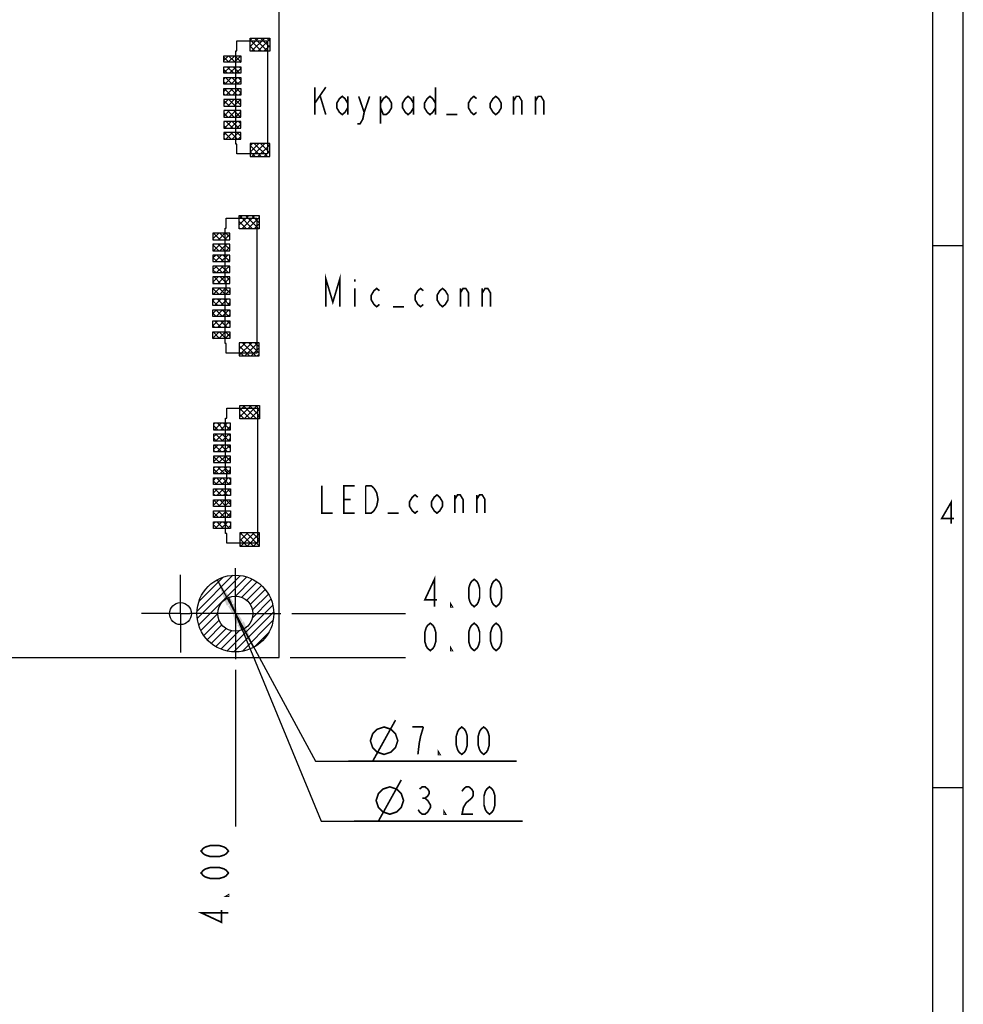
# Model space of a CAD drawing. Header units: millimetres. Extents: x 0 to 420, y 0 to 297.
# Tile 12 of 13: x 334 to 420, y 129 to 218. Entities that reach past the tile are written whole.
import ezdxf

# ---------------------------------------------------------------- set-up
doc = ezdxf.new("R2010")
doc.units = ezdxf.units.MM
doc.header["$LTSCALE"] = 23.1
doc.linetypes.add('CENTER', pattern=[0.6, 0.375, -0.075, 0.075, -0.075])
doc.layers.get('0').update_dxf_attribs({"linetype": 'CONTINUOUS'})
doc.layers.add('02___PRT_ALL_AXES', color=7, linetype='CONTINUOUS')
doc.layers.add('03___PRT_ALL_CURVES', color=7, linetype='CONTINUOUS')
doc.styles.get("Standard").update_dxf_attribs({"font": 'txt', "width": 0.8})
doc.dimstyles.new('DIMSTYLE_1', dxfattribs={"dimtxt": 2.5, "dimasz": 2.5, "dimexe": 1, "dimexo": 1, "dimtad": 0, "dimtih": 1, "dimtoh": 1, "dimzin": 0, "dimdsep": 46, "dimtxsty": 'STANDARD', "dimblk": '_FILLED', "dimblk1": '_FILLED', "dimblk2": '_FILLED', "dimcen": 0.09, "dimadec": 0, "dimazin": 0, "dimtp": 0.01, "dimtm": 0.01, "dimtfac": 1, "dimtofl": 0, "dimtmove": 0, "dimatfit": 3, "dimldrblk": '_FILLED', "dimfxl": 1, "dimtolj": 1, "dimtzin": 0, "dimarcsym": 0})
doc.dimstyles.new('DIMSTYLE_3', dxfattribs={"dimtxt": 2.5, "dimasz": 2.5, "dimexe": 1, "dimexo": 1, "dimtad": 1, "dimzin": 0, "dimdsep": 46, "dimtxsty": 'STANDARD', "dimblk": '_FILLED', "dimblk1": '_FILLED', "dimblk2": '_FILLED', "dimcen": 0.09, "dimadec": 0, "dimazin": 0, "dimtp": 0.01, "dimtm": 0.01, "dimtfac": 1, "dimtmove": 0, "dimatfit": 2, "dimldrblk": '_FILLED', "dimfxl": 1, "dimtolj": 1, "dimtzin": 0, "dimarcsym": 0})

# ---------------------------------------------------------------- blocks, each defined once
blk = doc.blocks.new('*D4')
at = {"color": 2, "linetype": 'CONTINUOUS'}
blk.add_line((77.635, 191.353), (77.635, 195.497), dxfattribs=at)
blk = doc.blocks.new('_FILLED')
at = {"color": 0, "linetype": 'BYBLOCK'}
blk.add_solid([(0, 0), (-1, 0.14), (-1, -0.14)], dxfattribs=at)
blk = doc.blocks.new('*D5')
at = {"color": 2, "linetype": 'CONTINUOUS'}
blk.add_line((111.135, 159.353), (111.135, 144.96), dxfattribs=at)
blk = doc.blocks.new('*D6')
at = {"color": 2, "linetype": 'CONTINUOUS'}
blk.add_line((104.135, 159.353), (104.135, 144.96), dxfattribs=at)
blk = doc.blocks.new('*D7')
at = {"color": 2, "linetype": 'CONTINUOUS'}
blk.add_line((353.635, 159.213), (353.635, 144.96), dxfattribs=at)
blk = doc.blocks.new('*D8')
at = {"color": 2, "linetype": 'CONTINUOUS'}
blk.add_line((221.185, 180.573), (221.185, 147.001), dxfattribs=at)
blk = doc.blocks.new('*D9')
at = {"color": 2, "linetype": 'CONTINUOUS'}
blk.add_line((81.635, 159.213), (81.635, 157.03), dxfattribs=at)
blk = doc.blocks.new('*D10')
at = {"color": 2, "linetype": 'CONTINUOUS'}
blk.add_line((358.775, 164.353), (369.158, 164.353), dxfattribs=at)
blk = doc.blocks.new('*D11')
at = {"color": 2, "linetype": 'CONTINUOUS'}
blk.add_line((358.635, 160.353), (369.158, 160.353), dxfattribs=at)
blk = doc.blocks.new('*D12')
at = {"color": 2, "linetype": 'CONTINUOUS'}
blk.add_line((358.635, 235.353), (369.158, 235.353), dxfattribs=at)
blk = doc.blocks.new('*D13')
at = {"color": 2, "linetype": 'CONTINUOUS'}
blk.add_line((357.775, 231.353), (369.158, 231.353), dxfattribs=at)
blk = doc.blocks.new('*D17')
at = {"color": 2, "linetype": 'CONTINUOUS'}
for p, q in [((351.965, 167.429), (353.635, 164.353)), ((355.305, 161.278), (353.635, 164.353)), ((353.635, 164.353), (360.944, 150.892)), ((360.944, 150.892), (379.278, 150.892)), ((379.278, 150.892), (363.944, 150.892))]:
    blk.add_line(p, q, dxfattribs=at)
at = {"color": 2, "linetype": 'CONTINUOUS', "xscale": 2.5, "yscale": 2.5, "zscale": 2.5}
for p, rotation in [((351.965, 167.429), 118.5003022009), ((355.305, 161.278), 298.5003022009)]:
    blk.add_blockref('_FILLED', p, dxfattribs=dict(at, rotation=rotation))
blk = doc.blocks.new('*D18')
at = {"color": 2, "linetype": 'CONTINUOUS'}
for p, q in [((353.023, 165.832), (353.635, 164.353)), ((354.248, 162.875), (353.635, 164.353)), ((353.635, 164.353), (361.469, 145.439)), ((361.469, 145.439), (379.803, 145.439)), ((379.803, 145.439), (364.469, 145.439))]:
    blk.add_line(p, q, dxfattribs=at)
at = {"color": 2, "linetype": 'CONTINUOUS', "xscale": 2.5, "yscale": 2.5, "zscale": 2.5}
for p, rotation in [((353.023, 165.832), 112.4984162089), ((354.248, 162.875), 292.4984162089)]:
    blk.add_blockref('_FILLED', p, dxfattribs=dict(at, rotation=rotation))
blk = doc.blocks.new('*D19')
at = {"color": 2, "linetype": 'CONTINUOUS'}
blk.add_line((268.385, 159.353), (268.385, 145.644), dxfattribs=at)
blk = doc.blocks.new('*D20')
at = {"color": 2, "linetype": 'CONTINUOUS'}
blk.add_line((280.885, 159.353), (280.885, 145.365), dxfattribs=at)
blk = doc.blocks.new('*D21')
at = {"color": 2, "linetype": 'CONTINUOUS'}
blk.add_line((324.635, 159.353), (324.635, 144.699), dxfattribs=at)
blk = doc.blocks.new('*D22')
at = {"color": 2, "linetype": 'CONTINUOUS'}
blk.add_line((331.635, 159.353), (331.635, 144.699), dxfattribs=at)

msp = doc.modelspace()

# ---------------------------------------------------------------- linework, layer by layer
at = {"color": 7, "linetype": 'CONTINUOUS', "true_color": 0xf5f5f5}
for p, q in [((419.978, 0.358), (419.978, 296.671)), ((420, 0), (420, 297)), ((417.234, 3.102), (417.234, 293.928)), ((417.234, 197.9), (419.978, 197.9)), ((417.234, 148.515), (419.978, 148.515))]:
    msp.add_line(p, q, dxfattribs=at)
at = {"color": 7, "linetype": 'CONTINUOUS'}
msp.add_line((357.635, 160.353), (357.635, 235.353), dxfattribs=at)
at = {"color": 4, "linetype": 'CONTINUOUS'}
for p, q in [((354.975, 216.803), (356.775, 216.803)), ((354.975, 215.603), (354.975, 216.803)), ((356.775, 216.803), (356.775, 215.603)), ((356.775, 215.603), (354.975, 215.603)), ((352.575, 215.203), (354.125, 215.203)), ((352.575, 214.603), (352.575, 215.203)), ((354.125, 214.603), (352.575, 214.603)), ((354.125, 215.203), (354.125, 214.603)), ((352.575, 214.203), (354.125, 214.203)), ((352.575, 213.603), (352.575, 214.203)), ((354.125, 213.603), (352.575, 213.603)), ((354.125, 214.203), (354.125, 213.603)), ((352.575, 213.203), (354.125, 213.203)), ((352.575, 212.603), (352.575, 213.203)), ((354.125, 213.203), (354.125, 212.603)), ((354.125, 212.603), (352.575, 212.603)), ((352.575, 212.203), (354.125, 212.203)), ((352.575, 211.603), (352.575, 212.203)), ((354.125, 212.203), (354.125, 211.603)), ((354.125, 211.603), (352.575, 211.603)), ((354.125, 211.203), (352.575, 211.203)), ((352.575, 211.203), (352.575, 210.603)), ((354.125, 210.603), (354.125, 211.203)), ((352.575, 210.603), (354.125, 210.603)), ((354.125, 210.203), (352.575, 210.203)), ((352.575, 210.203), (352.575, 209.603)), ((354.125, 209.603), (354.125, 210.203)), ((352.575, 209.603), (354.125, 209.603)), ((354.125, 209.203), (352.575, 209.203)), ((352.575, 209.203), (352.575, 208.603)), ((354.125, 208.603), (354.125, 209.203)), ((352.575, 208.603), (354.125, 208.603)), ((354.125, 208.203), (352.575, 208.203)), ((352.575, 208.203), (352.575, 207.603)), ((352.575, 207.603), (354.125, 207.603)), ((354.125, 207.603), (354.125, 208.203)), ((356.775, 207.203), (354.975, 207.203)), ((354.975, 207.203), (354.975, 206.003)), ((356.775, 206.003), (356.775, 207.203)), ((354.975, 206.003), (356.775, 206.003)), ((353.995, 200.633), (355.795, 200.633)), ((353.995, 199.433), (353.995, 200.633)), ((355.795, 200.633), (355.795, 199.433)), ((355.795, 199.433), (353.995, 199.433)), ((353.145, 199.033), (351.595, 199.033)), ((351.595, 199.033), (351.595, 198.433)), ((351.595, 198.433), (353.145, 198.433)), ((353.145, 198.433), (353.145, 199.033)), ((353.145, 198.033), (351.595, 198.033)), ((351.595, 198.033), (351.595, 197.433)), ((353.145, 197.433), (353.145, 198.033)), ((351.595, 197.433), (353.145, 197.433)), ((353.145, 197.033), (351.595, 197.033)), ((351.595, 197.033), (351.595, 196.433)), ((353.145, 196.433), (353.145, 197.033)), ((351.595, 196.433), (353.145, 196.433)), ((353.145, 196.033), (351.595, 196.033)), ((351.595, 196.033), (351.595, 195.433)), ((353.145, 195.433), (353.145, 196.033)), ((351.595, 195.433), (353.145, 195.433)), ((353.145, 195.033), (351.595, 195.033)), ((351.595, 195.033), (351.595, 194.433)), ((353.145, 194.433), (353.145, 195.033)), ((351.595, 194.433), (353.145, 194.433)), ((351.595, 194.033), (353.145, 194.033)), ((351.595, 193.433), (351.595, 194.033)), ((353.145, 194.033), (353.145, 193.433)), ((353.145, 193.433), (351.595, 193.433)), ((351.595, 193.033), (353.145, 193.033)), ((351.595, 192.433), (351.595, 193.033)), ((353.145, 193.033), (353.145, 192.433)), ((353.145, 192.433), (351.595, 192.433)), ((351.595, 192.033), (353.145, 192.033)), ((351.595, 191.433), (351.595, 192.033)), ((353.145, 191.433), (351.595, 191.433)), ((353.145, 192.033), (353.145, 191.433)), ((351.595, 191.033), (353.145, 191.033)), ((351.595, 190.433), (351.595, 191.033)), ((353.145, 190.433), (351.595, 190.433)), ((353.145, 191.033), (353.145, 190.433)), ((351.595, 190.033), (353.145, 190.033)), ((351.595, 189.433), (351.595, 190.033)), ((353.145, 189.433), (351.595, 189.433)), ((353.145, 190.033), (353.145, 189.433)), ((355.795, 189.033), (353.995, 189.033)), ((353.995, 189.033), (353.995, 187.833)), ((355.795, 187.833), (355.795, 189.033)), ((353.995, 187.833), (355.795, 187.833)), ((354.045, 183.313), (355.845, 183.313)), ((354.045, 182.113), (354.045, 183.313)), ((355.845, 183.313), (355.845, 182.113)), ((353.195, 181.713), (351.645, 181.713)), ((351.645, 181.713), (351.645, 181.113)), ((353.195, 181.113), (353.195, 181.713)), ((355.845, 182.113), (354.045, 182.113)), ((351.645, 181.113), (353.195, 181.113)), ((353.195, 180.713), (351.645, 180.713)), ((351.645, 180.713), (351.645, 180.113)), ((353.195, 180.113), (353.195, 180.713)), ((351.645, 180.113), (353.195, 180.113)), ((353.195, 179.713), (351.645, 179.713)), ((351.645, 179.713), (351.645, 179.113)), ((353.195, 179.113), (353.195, 179.713)), ((351.645, 179.113), (353.195, 179.113)), ((353.195, 178.713), (351.645, 178.713)), ((351.645, 178.713), (351.645, 178.113)), ((353.195, 178.113), (353.195, 178.713)), ((351.645, 178.113), (353.195, 178.113)), ((353.195, 177.713), (351.645, 177.713)), ((351.645, 177.713), (351.645, 177.113)), ((353.195, 177.113), (353.195, 177.713)), ((351.645, 177.113), (353.195, 177.113)), ((351.645, 176.713), (353.195, 176.713)), ((351.645, 176.113), (351.645, 176.713)), ((353.195, 176.113), (351.645, 176.113)), ((353.195, 176.713), (353.195, 176.113)), ((351.645, 175.713), (353.195, 175.713)), ((351.645, 175.113), (351.645, 175.713)), ((353.195, 175.113), (351.645, 175.113)), ((353.195, 175.713), (353.195, 175.113)), ((351.645, 174.713), (353.195, 174.713)), ((351.645, 174.113), (351.645, 174.713)), ((353.195, 174.113), (351.645, 174.113)), ((353.195, 174.713), (353.195, 174.113)), ((351.645, 173.713), (353.195, 173.713)), ((351.645, 173.113), (351.645, 173.713)), ((353.195, 173.713), (353.195, 173.113)), ((353.195, 173.113), (351.645, 173.113)), ((351.645, 172.713), (353.195, 172.713)), ((351.645, 172.113), (351.645, 172.713)), ((353.195, 172.713), (353.195, 172.113)), ((353.195, 172.113), (351.645, 172.113)), ((355.845, 171.713), (354.045, 171.713)), ((354.045, 171.713), (354.045, 170.513)), ((355.845, 170.513), (355.845, 171.713)), ((354.045, 170.513), (355.845, 170.513))]:
    msp.add_line(p, q, dxfattribs=at)
at = {"color": 2, "linetype": 'CONTINUOUS'}
for p, q in [((354.975, 216.595), (355.183, 216.803)), ((354.975, 216.03), (355.749, 216.803)), ((354.975, 216.638), (356.01, 215.603)), ((355.115, 215.603), (356.315, 216.803)), ((355.376, 216.803), (356.576, 215.603)), ((355.681, 215.603), (356.775, 216.698)), ((355.942, 216.803), (356.775, 215.97)), ((356.507, 216.803), (356.775, 216.535)), ((354.975, 216.073), (355.445, 215.603)), ((356.246, 215.603), (356.775, 216.133)), ((352.575, 214.761), (353.018, 215.203)), ((352.575, 215.079), (353.05, 214.603)), ((352.983, 214.603), (353.583, 215.203)), ((353.016, 215.203), (353.616, 214.603)), ((353.549, 214.603), (354.125, 215.18)), ((353.582, 215.203), (354.125, 214.66)), ((354.115, 214.603), (354.125, 214.614)), ((352.575, 214.195), (352.583, 214.203)), ((352.575, 213.63), (353.149, 214.203)), ((352.575, 213.947), (352.919, 213.603)), ((352.885, 214.203), (353.485, 213.603)), ((353.115, 213.603), (353.715, 214.203)), ((353.45, 214.203), (354.05, 213.603)), ((353.681, 213.603), (354.125, 214.048)), ((354.016, 214.203), (354.125, 214.094)), ((352.575, 213.064), (352.715, 213.203)), ((352.575, 212.816), (352.788, 212.603)), ((352.681, 212.603), (353.281, 213.203)), ((352.753, 213.203), (353.353, 212.603)), ((353.246, 212.603), (353.846, 213.203)), ((353.319, 213.203), (353.919, 212.603)), ((353.812, 212.603), (354.125, 212.917)), ((353.885, 213.203), (354.125, 212.963)), ((352.575, 211.933), (352.846, 212.203)), ((352.622, 212.203), (353.222, 211.603)), ((352.812, 211.603), (353.412, 212.203)), ((353.188, 212.203), (353.788, 211.603)), ((353.378, 211.603), (353.978, 212.203)), ((353.753, 212.203), (354.125, 211.831)), ((352.575, 211.684), (352.656, 211.603)), ((352.575, 210.801), (352.978, 211.203)), ((352.575, 211.119), (353.091, 210.603)), ((352.943, 210.603), (353.543, 211.203)), ((353.056, 211.203), (353.656, 210.603)), ((353.509, 210.603), (354.109, 211.203)), ((353.622, 211.203), (354.125, 210.7)), ((353.943, 211.603), (354.125, 211.786)), ((352.575, 209.67), (353.109, 210.203)), ((352.925, 210.203), (353.525, 209.603)), ((353.075, 209.603), (353.675, 210.203)), ((353.491, 210.203), (354.091, 209.603)), ((353.64, 209.603), (354.125, 210.089)), ((354.056, 210.203), (354.125, 210.134)), ((354.075, 210.603), (354.125, 210.654)), ((352.575, 209.987), (352.959, 209.603)), ((352.575, 209.104), (352.675, 209.203)), ((352.64, 208.603), (353.24, 209.203)), ((352.794, 209.203), (353.394, 208.603)), ((353.206, 208.603), (353.806, 209.203)), ((353.359, 209.203), (353.959, 208.603)), ((353.925, 209.203), (354.125, 209.003)), ((352.575, 208.856), (352.828, 208.603)), ((353.772, 208.603), (354.125, 208.957)), ((352.575, 207.973), (352.806, 208.203)), ((352.575, 207.725), (352.696, 207.603)), ((352.662, 208.203), (353.262, 207.603)), ((352.772, 207.603), (353.372, 208.203)), ((353.228, 208.203), (353.828, 207.603)), ((353.337, 207.603), (353.937, 208.203)), ((353.794, 208.203), (354.125, 207.872)), ((353.903, 207.603), (354.125, 207.826)), ((354.975, 206.979), (355.2, 207.203)), ((354.975, 206.413), (355.766, 207.203)), ((354.975, 207.022), (355.994, 206.003)), ((354.975, 206.456), (355.428, 206.003)), ((355.131, 206.003), (356.331, 207.203)), ((355.359, 207.203), (356.559, 206.003)), ((355.697, 206.003), (356.775, 207.082)), ((355.925, 207.203), (356.775, 206.353)), ((356.263, 206.003), (356.775, 206.516)), ((356.491, 207.203), (356.775, 206.919)), ((353.995, 200.342), (354.287, 200.633)), ((353.995, 199.776), (354.853, 200.633)), ((354.01, 200.633), (355.21, 199.433)), ((354.218, 199.433), (355.418, 200.633)), ((354.575, 200.633), (355.775, 199.433)), ((354.784, 199.433), (355.795, 200.445)), ((355.141, 200.633), (355.795, 199.979)), ((355.707, 200.633), (355.795, 200.545)), ((353.995, 200.082), (354.644, 199.433)), ((353.995, 199.516), (354.078, 199.433)), ((355.35, 199.433), (355.795, 199.879)), ((351.595, 198.508), (352.121, 199.033)), ((351.595, 198.522), (351.684, 198.433)), ((351.65, 199.033), (352.25, 198.433)), ((352.087, 198.433), (352.687, 199.033)), ((352.216, 199.033), (352.816, 198.433)), ((352.653, 198.433), (353.145, 198.926)), ((352.781, 199.033), (353.145, 198.669)), ((351.595, 197.942), (351.687, 198.033)), ((351.595, 197.957), (352.118, 197.433)), ((351.653, 197.433), (352.253, 198.033)), ((352.084, 198.033), (352.684, 197.433)), ((352.218, 197.433), (352.818, 198.033)), ((352.65, 198.033), (353.145, 197.538)), ((352.784, 197.433), (353.145, 197.795)), ((351.595, 196.811), (351.818, 197.033)), ((351.595, 196.825), (351.987, 196.433)), ((351.784, 196.433), (352.384, 197.033)), ((351.953, 197.033), (352.553, 196.433)), ((352.35, 196.433), (352.95, 197.033)), ((352.518, 197.033), (353.118, 196.433)), ((352.915, 196.433), (353.145, 196.663)), ((353.084, 197.033), (353.145, 196.972)), ((351.595, 195.679), (351.95, 196.033)), ((351.595, 195.694), (351.856, 195.433)), ((351.821, 196.033), (352.421, 195.433)), ((351.915, 195.433), (352.515, 196.033)), ((352.387, 196.033), (352.987, 195.433)), ((352.481, 195.433), (353.081, 196.033)), ((352.953, 196.033), (353.145, 195.841)), ((351.595, 194.548), (352.081, 195.033)), ((351.69, 195.033), (352.29, 194.433)), ((352.047, 194.433), (352.647, 195.033)), ((352.256, 195.033), (352.856, 194.433)), ((352.612, 194.433), (353.145, 194.966)), ((352.821, 195.033), (353.145, 194.71)), ((353.047, 195.433), (353.145, 195.532)), ((351.595, 194.562), (351.724, 194.433)), ((351.595, 193.982), (351.647, 194.033)), ((351.595, 193.997), (352.159, 193.433)), ((351.612, 193.433), (352.212, 194.033)), ((352.124, 194.033), (352.724, 193.433)), ((352.178, 193.433), (352.778, 194.033)), ((352.69, 194.033), (353.145, 193.578)), ((351.595, 192.851), (351.778, 193.033)), ((351.744, 192.433), (352.344, 193.033)), ((351.993, 193.033), (352.593, 192.433)), ((352.31, 192.433), (352.91, 193.033)), ((352.559, 193.033), (353.145, 192.447)), ((352.744, 193.433), (353.145, 193.835)), ((353.124, 193.033), (353.145, 193.012)), ((351.595, 192.865), (352.027, 192.433)), ((352.875, 192.433), (353.145, 192.704)), ((351.595, 191.719), (351.91, 192.033)), ((351.595, 191.734), (351.896, 191.433)), ((351.862, 192.033), (352.462, 191.433)), ((351.875, 191.433), (352.475, 192.033)), ((352.427, 192.033), (353.027, 191.433)), ((352.441, 191.433), (353.041, 192.033)), ((352.993, 192.033), (353.145, 191.881)), ((353.007, 191.433), (353.145, 191.572)), ((351.595, 190.588), (352.041, 191.033)), ((351.595, 190.603), (351.765, 190.433)), ((351.73, 191.033), (352.33, 190.433)), ((352.007, 190.433), (352.607, 191.033)), ((352.296, 191.033), (352.896, 190.433)), ((352.572, 190.433), (353.145, 191.007)), ((352.862, 191.033), (353.145, 190.75)), ((353.138, 190.433), (353.145, 190.441)), ((351.595, 190.022), (351.607, 190.033)), ((351.595, 189.457), (352.172, 190.033)), ((351.595, 189.471), (351.633, 189.433)), ((351.599, 190.033), (352.199, 189.433)), ((352.138, 189.433), (352.738, 190.033)), ((352.165, 190.033), (352.765, 189.433)), ((352.704, 189.433), (353.145, 189.875)), ((352.73, 190.033), (353.145, 189.618)), ((353.995, 189.028), (354.001, 189.033)), ((353.995, 188.462), (354.566, 189.033)), ((353.995, 187.897), (355.132, 189.033)), ((353.995, 188.768), (354.93, 187.833)), ((354.296, 189.033), (355.496, 187.833)), ((354.498, 187.833), (355.698, 189.033)), ((354.862, 189.033), (355.795, 188.1)), ((355.063, 187.833), (355.795, 188.565)), ((355.427, 189.033), (355.795, 188.665)), ((353.995, 188.203), (354.365, 187.833)), ((355.629, 187.833), (355.795, 188)), ((354.045, 182.856), (354.503, 183.313)), ((354.045, 182.29), (355.069, 183.313)), ((354.359, 183.313), (355.559, 182.113)), ((354.435, 182.113), (355.635, 183.313)), ((354.925, 183.313), (355.845, 182.393)), ((355.49, 183.313), (355.845, 182.959)), ((354.045, 183.062), (354.993, 182.113)), ((354.045, 182.496), (354.428, 182.113)), ((355, 182.113), (355.845, 182.959)), ((355.566, 182.113), (355.845, 182.393)), ((351.645, 181.587), (351.772, 181.713)), ((351.645, 181.502), (352.034, 181.113)), ((351.738, 181.113), (352.338, 181.713)), ((351.999, 181.713), (352.599, 181.113)), ((352.303, 181.113), (352.903, 181.713)), ((352.565, 181.713), (353.165, 181.113)), ((352.869, 181.113), (353.195, 181.44)), ((353.131, 181.713), (353.195, 181.649)), ((351.645, 180.456), (351.903, 180.713)), ((351.868, 180.713), (352.468, 180.113)), ((351.869, 180.113), (352.469, 180.713)), ((352.434, 180.713), (353.034, 180.113)), ((352.435, 180.113), (353.035, 180.713)), ((352.999, 180.713), (353.195, 180.517)), ((351.645, 180.37), (351.902, 180.113)), ((351.645, 179.324), (352.035, 179.713)), ((351.737, 179.713), (352.337, 179.113)), ((352, 179.113), (352.6, 179.713)), ((352.302, 179.713), (352.902, 179.113)), ((352.566, 179.113), (353.166, 179.713)), ((352.868, 179.713), (353.195, 179.386)), ((353, 180.113), (353.195, 180.309)), ((351.645, 179.239), (351.771, 179.113)), ((351.645, 178.193), (352.166, 178.713)), ((351.645, 178.673), (352.205, 178.113)), ((352.132, 178.113), (352.732, 178.713)), ((352.171, 178.713), (352.771, 178.113)), ((352.697, 178.113), (353.195, 178.612)), ((352.737, 178.713), (353.195, 178.255)), ((353.132, 179.113), (353.195, 179.177)), ((351.645, 177.627), (351.732, 177.713)), ((351.697, 177.113), (352.297, 177.713)), ((352.039, 177.713), (352.639, 177.113)), ((352.263, 177.113), (352.863, 177.713)), ((352.605, 177.713), (353.195, 177.123)), ((353.171, 177.713), (353.195, 177.689)), ((351.645, 177.542), (352.074, 177.113)), ((352.829, 177.113), (353.195, 177.48)), ((351.645, 176.496), (351.863, 176.713)), ((351.645, 176.411), (351.942, 176.113)), ((351.829, 176.113), (352.429, 176.713)), ((351.908, 176.713), (352.508, 176.113)), ((352.394, 176.113), (352.994, 176.713)), ((352.474, 176.713), (353.074, 176.113)), ((352.96, 176.113), (353.195, 176.349)), ((353.039, 176.713), (353.195, 176.558)), ((351.645, 175.364), (351.994, 175.713)), ((351.645, 175.279), (351.811, 175.113)), ((351.777, 175.713), (352.377, 175.113)), ((351.96, 175.113), (352.56, 175.713)), ((352.342, 175.713), (352.942, 175.113)), ((352.526, 175.113), (353.126, 175.713)), ((352.908, 175.713), (353.195, 175.426)), ((353.091, 175.113), (353.195, 175.217)), ((351.645, 174.713), (352.245, 174.113)), ((351.645, 174.233), (352.126, 174.713)), ((351.645, 174.148), (351.68, 174.113)), ((352.091, 174.113), (352.691, 174.713)), ((352.211, 174.713), (352.811, 174.113)), ((352.657, 174.113), (353.195, 174.652)), ((352.777, 174.713), (353.195, 174.295)), ((351.645, 173.667), (351.691, 173.713)), ((351.645, 173.582), (352.114, 173.113)), ((351.657, 173.113), (352.257, 173.713)), ((352.08, 173.713), (352.68, 173.113)), ((352.223, 173.113), (352.823, 173.713)), ((352.645, 173.713), (353.195, 173.163)), ((352.789, 173.113), (353.195, 173.52)), ((351.645, 172.536), (351.823, 172.713)), ((351.645, 172.451), (351.983, 172.113)), ((351.789, 172.113), (352.389, 172.713)), ((351.948, 172.713), (352.548, 172.113)), ((352.354, 172.113), (352.954, 172.713)), ((352.514, 172.713), (353.114, 172.113)), ((352.92, 172.113), (353.195, 172.389)), ((353.08, 172.713), (353.195, 172.598)), ((354.045, 171.542), (354.217, 171.713)), ((354.045, 170.976), (354.783, 171.713)), ((354.08, 171.713), (355.28, 170.513)), ((354.148, 170.513), (355.348, 171.713)), ((354.645, 171.713), (355.845, 170.513)), ((354.714, 170.513), (355.845, 171.645)), ((355.211, 171.713), (355.845, 171.079)), ((355.777, 171.713), (355.845, 171.645)), ((354.045, 171.182), (354.714, 170.513)), ((354.045, 170.616), (354.148, 170.513)), ((355.28, 170.513), (355.845, 171.079)), ((350.143, 164.582), (353.407, 167.846)), ((350.165, 163.898), (354.091, 167.824)), ((350.292, 163.317), (354.671, 167.697)), ((350.316, 165.462), (352.527, 167.673)), ((353.635, 165.953), (355.177, 167.496)), ((354.228, 165.84), (355.623, 167.234)), ((354.67, 165.574), (356.016, 166.92)), ((354.997, 165.194), (356.357, 166.554)), ((355.2, 164.689), (356.647, 166.137)), ((355.189, 163.972), (356.881, 165.664)), ((350.493, 162.811), (352.035, 164.353)), ((352.864, 160.94), (357.049, 165.125)), ((353.488, 160.857), (357.132, 164.501)), ((350.755, 162.366), (352.149, 163.76)), ((354.246, 160.907), (357.082, 163.743)), ((351.069, 161.973), (352.415, 163.319)), ((351.435, 161.632), (352.795, 162.992)), ((351.852, 161.342), (353.299, 162.789)), ((352.325, 161.108), (354.017, 162.8)), ((355.346, 161.3), (356.689, 162.643))]:
    msp.add_line(p, q, dxfattribs=at)
at = {"color": 2, "linetype": 'CONTINUOUS', "const_width": 0.15}
for points in [[(360.879, 210.875), (361.879, 212.333)], [(360.879, 212.333), (360.879, 209.833)], [(371.879, 212.333), (371.879, 209.833)], [(361.379, 211.5), (361.879, 209.833)], [(363.879, 210.458), (363.629, 210.042), (363.379, 209.833), (363.129, 210.042), (362.879, 210.458), (362.879, 210.875), (363.129, 211.292), (363.379, 211.5), (363.629, 211.292), (363.879, 210.875)], [(363.879, 211.5), (363.879, 209.833)], [(364.879, 211.5), (365.379, 210.042), (365.254, 209.417), (365.004, 209), (364.754, 209)], [(365.379, 210.042), (365.879, 211.5)], [(366.879, 210.875), (367.129, 211.292), (367.379, 211.5), (367.629, 211.292), (367.879, 210.875), (367.879, 210.458), (367.629, 210.042), (367.379, 209.833), (367.129, 209.833), (366.879, 210.458)], [(366.879, 211.5), (366.879, 209)], [(369.879, 210.458), (369.629, 210.042), (369.379, 209.833), (369.129, 210.042), (368.879, 210.458), (368.879, 210.875), (369.129, 211.292), (369.379, 211.5), (369.629, 211.292), (369.879, 210.875)], [(369.879, 211.5), (369.879, 209.833)], [(371.879, 210.458), (371.629, 210.042), (371.379, 209.833), (371.129, 210.042), (370.879, 210.458), (370.879, 210.875), (371.129, 211.292), (371.379, 211.5), (371.629, 211.292), (371.879, 210.875)], [(375.629, 210.042), (375.379, 209.833), (375.129, 210.042), (374.879, 210.458), (374.879, 210.875), (375.129, 211.292), (375.379, 211.5), (375.629, 211.292)], [(377.879, 210.458), (377.629, 210.042), (377.379, 209.833), (377.129, 210.042), (376.879, 210.458), (376.879, 210.875), (377.129, 211.292), (377.379, 211.5), (377.629, 211.292), (377.879, 210.875), (377.879, 210.458)], [(379.004, 209.833), (379.004, 211.5)], [(379.004, 211.083), (379.254, 211.5), (379.504, 211.5), (379.754, 211.083), (379.754, 209.833)], [(381.004, 209.833), (381.004, 211.5)], [(381.004, 211.083), (381.254, 211.5), (381.504, 211.5), (381.754, 211.083), (381.754, 209.833)], [(373.879, 209.833), (372.879, 209.833)], [(361.898, 192.324), (361.898, 194.824), (362.523, 192.74), (363.148, 194.824), (363.148, 192.324)], [(364.523, 194.824), (364.523, 194.615)], [(364.523, 193.99), (364.523, 192.324)], [(366.773, 192.532), (366.523, 192.324), (366.273, 192.532), (366.023, 192.949), (366.023, 193.365), (366.273, 193.782), (366.523, 193.99), (366.773, 193.782)], [(370.773, 192.532), (370.523, 192.324), (370.273, 192.532), (370.023, 192.949), (370.023, 193.365), (370.273, 193.782), (370.523, 193.99), (370.773, 193.782)], [(373.023, 192.949), (372.773, 192.532), (372.523, 192.324), (372.273, 192.532), (372.023, 192.949), (372.023, 193.365), (372.273, 193.782), (372.523, 193.99), (372.773, 193.782), (373.023, 193.365), (373.023, 192.949)], [(374.148, 192.324), (374.148, 193.99)], [(374.148, 193.574), (374.398, 193.99), (374.648, 193.99), (374.898, 193.574), (374.898, 192.324)], [(376.148, 192.324), (376.148, 193.99)], [(376.148, 193.574), (376.398, 193.99), (376.648, 193.99), (376.898, 193.574), (376.898, 192.324)], [(369.023, 192.324), (368.023, 192.324)], [(361.517, 176.007), (361.517, 173.507), (362.517, 173.507)], [(364.517, 173.507), (363.517, 173.507), (363.517, 176.007), (364.517, 176.007)], [(365.517, 176.007), (366.017, 176.007), (366.267, 175.798)], [(366.517, 174.132), (366.267, 173.715), (366.017, 173.507), (365.517, 173.507), (365.517, 176.007)], [(366.267, 175.798), (366.517, 175.382), (366.642, 174.757), (366.517, 174.132)], [(370.267, 173.715), (370.017, 173.507), (369.767, 173.715), (369.517, 174.132), (369.517, 174.548), (369.767, 174.965), (370.017, 175.173), (370.267, 174.965)], [(372.517, 174.132), (372.267, 173.715), (372.017, 173.507), (371.767, 173.715), (371.517, 174.132), (371.517, 174.548), (371.767, 174.965), (372.017, 175.173), (372.267, 174.965), (372.517, 174.548), (372.517, 174.132)], [(373.642, 173.507), (373.642, 175.173)], [(373.642, 174.757), (373.892, 175.173), (374.142, 175.173), (374.392, 174.757), (374.392, 173.507)], [(375.642, 173.507), (375.642, 175.173)], [(375.642, 174.757), (375.892, 175.173), (376.142, 175.173), (376.392, 174.757), (376.392, 173.507)], [(363.517, 174.757), (364.142, 174.757)], [(368.517, 173.507), (367.517, 173.507)], [(371.783, 164.979), (371.783, 167.478), (370.908, 165.604), (372.033, 165.604)], [(375.408, 164.979), (375.158, 165.187), (375.033, 165.395), (374.908, 165.812), (374.908, 166.645), (375.033, 167.062), (375.158, 167.27), (375.408, 167.478), (375.658, 167.27), (375.783, 167.062), (375.908, 166.645), (375.908, 165.812), (375.783, 165.395), (375.658, 165.187), (375.408, 164.979)], [(377.408, 164.979), (377.158, 165.187), (377.033, 165.395), (376.908, 165.812), (376.908, 166.645), (377.033, 167.062), (377.158, 167.27), (377.408, 167.478), (377.658, 167.27), (377.783, 167.062), (377.908, 166.645), (377.908, 165.812), (377.783, 165.395), (377.658, 165.187), (377.408, 164.979)], [(373.408, 164.979), (373.283, 164.979), (373.283, 165.187), (373.408, 164.979)], [(371.408, 160.979), (371.158, 161.187), (371.033, 161.395), (370.908, 161.812), (370.908, 162.645), (371.033, 163.062), (371.158, 163.27), (371.408, 163.478), (371.658, 163.27), (371.783, 163.062), (371.908, 162.645), (371.908, 161.812), (371.783, 161.395), (371.658, 161.187), (371.408, 160.979)], [(375.408, 160.979), (375.158, 161.187), (375.033, 161.395), (374.908, 161.812), (374.908, 162.645), (375.033, 163.062), (375.158, 163.27), (375.408, 163.478), (375.658, 163.27), (375.783, 163.062), (375.908, 162.645), (375.908, 161.812), (375.783, 161.395), (375.658, 161.187), (375.408, 160.979)], [(377.408, 160.979), (377.158, 161.187), (377.033, 161.395), (376.908, 161.812), (376.908, 162.645), (377.033, 163.062), (377.158, 163.27), (377.408, 163.478), (377.658, 163.27), (377.783, 163.062), (377.908, 162.645), (377.908, 161.812), (377.783, 161.395), (377.658, 161.187), (377.408, 160.979)], [(373.408, 160.979), (373.283, 160.979), (373.283, 161.187), (373.408, 160.979)], [(366.153, 150.892), (368.236, 154.642)], [(365.944, 152.767), (366.153, 153.392), (366.569, 153.809), (367.194, 154.017), (367.819, 153.809), (368.236, 153.392), (368.444, 152.767), (368.236, 152.142), (367.819, 151.725), (367.194, 151.517), (366.569, 151.725), (366.153, 152.142), (365.944, 152.767)], [(370.778, 154.017), (369.778, 154.017)], [(370.278, 151.517), (370.403, 152.559), (370.528, 153.184), (370.778, 154.017)], [(374.278, 151.517), (374.028, 151.725), (373.903, 151.934), (373.778, 152.35), (373.778, 153.184), (373.903, 153.6), (374.028, 153.809), (374.278, 154.017), (374.528, 153.809), (374.653, 153.6), (374.778, 153.184), (374.778, 152.35), (374.653, 151.934), (374.528, 151.725), (374.278, 151.517)], [(376.278, 151.517), (376.028, 151.725), (375.903, 151.934), (375.778, 152.35), (375.778, 153.184), (375.903, 153.6), (376.028, 153.809), (376.278, 154.017), (376.528, 153.809), (376.653, 153.6), (376.778, 153.184), (376.778, 152.35), (376.653, 151.934), (376.528, 151.725), (376.278, 151.517)], [(372.278, 151.517), (372.153, 151.517), (372.153, 151.725), (372.278, 151.517)], [(366.678, 145.439), (368.761, 149.189)], [(366.469, 147.314), (366.678, 147.939), (367.094, 148.356), (367.719, 148.564), (368.344, 148.356), (368.761, 147.939), (368.969, 147.314), (368.761, 146.689), (368.344, 146.273), (367.719, 146.064), (367.094, 146.273), (366.678, 146.689), (366.469, 147.314)], [(370.428, 148.356), (370.678, 148.564), (370.928, 148.564), (371.178, 148.356), (371.303, 148.148), (371.303, 147.939), (371.178, 147.731), (370.928, 147.523), (371.178, 147.314)], [(374.303, 148.148), (374.428, 148.356), (374.678, 148.564), (374.928, 148.564), (375.178, 148.356), (375.303, 148.148), (375.303, 147.731), (375.178, 147.523)], [(376.803, 146.064), (376.553, 146.273), (376.428, 146.481), (376.303, 146.898), (376.303, 147.731), (376.428, 148.148), (376.553, 148.356), (376.803, 148.564), (377.053, 148.356), (377.178, 148.148), (377.303, 147.731), (377.303, 146.898), (377.178, 146.481), (377.053, 146.273), (376.803, 146.064)], [(370.678, 147.523), (370.928, 147.523)], [(371.178, 147.314), (371.428, 146.898), (371.428, 146.689), (371.178, 146.273)], [(375.178, 147.523), (374.678, 147.106), (374.428, 146.689), (374.303, 146.064), (375.303, 146.064)], [(371.178, 146.273), (370.928, 146.064), (370.678, 146.064), (370.428, 146.273), (370.303, 146.481)], [(372.803, 146.064), (372.678, 146.064), (372.678, 146.273), (372.803, 146.064)], [(353.01, 142.71), (352.802, 142.46), (352.594, 142.335), (352.177, 142.21), (351.344, 142.21), (350.927, 142.335), (350.719, 142.46), (350.51, 142.71), (350.719, 142.96), (350.927, 143.085), (351.344, 143.21), (352.177, 143.21), (352.594, 143.085), (352.802, 142.96), (353.01, 142.71)], [(353.01, 140.71), (352.802, 140.46), (352.594, 140.335), (352.177, 140.21), (351.344, 140.21), (350.927, 140.335), (350.719, 140.46), (350.51, 140.71), (350.719, 140.96), (350.927, 141.085), (351.344, 141.21), (352.177, 141.21), (352.594, 141.085), (352.802, 140.96), (353.01, 140.71)], [(353.01, 138.71), (353.01, 138.585), (352.802, 138.585), (353.01, 138.71)], [(353.01, 137.085), (350.51, 137.085), (352.385, 136.21), (352.385, 137.335)]]:
    msp.add_lwpolyline(points, dxfattribs=at)
at = {"color": 7, "linetype": 'CONTINUOUS', "true_color": 0xf5f5f5, "const_width": 0.15}
msp.add_lwpolyline([(418.9, 172.54), (418.9, 174.515), (418.036, 173.034), (419.147, 173.034)], dxfattribs=at)
at = {"color": 4, "linetype": 'CONTINUOUS'}
for radius in [3.5, 1.6]:
    msp.add_circle((353.635, 164.353), radius, dxfattribs=at)
at = {"layer": '02___PRT_ALL_AXES', "color": 7, "linetype": 'CENTER'}
for p, q in [((348.635, 164.353), (348.635, 167.893)), ((353.635, 164.353), (353.635, 168.493)), ((348.635, 164.353), (345.095, 164.353)), ((348.635, 164.353), (349.495, 164.353)), ((348.635, 164.353), (348.635, 160.813)), ((353.635, 164.353), (349.495, 164.353)), ((353.635, 164.353), (357.775, 164.353)), ((353.635, 164.353), (353.635, 160.213))]:
    msp.add_line(p, q, dxfattribs=at)
at = {"layer": '02___PRT_ALL_AXES', "color": 7, "linetype": 'CONTINUOUS'}
msp.add_line((331.635, 160.353), (357.635, 160.353), dxfattribs=at)
for centre, radius in [((348.635, 164.353), 1), ((353.635, 164.353), 1.6)]:
    msp.add_circle(centre, radius, dxfattribs=at)
at = {"layer": '03___PRT_ALL_CURVES', "color": 4, "linetype": 'CONTINUOUS'}
for p, q in [((353.775, 216.553), (356.575, 216.553)), ((353.775, 215.653), (353.775, 216.553)), ((356.575, 216.553), (356.575, 206.253)), ((353.675, 215.653), (353.775, 215.653)), ((353.675, 207.153), (353.675, 215.653)), ((353.775, 207.153), (353.675, 207.153)), ((353.775, 206.253), (353.775, 207.153)), ((356.575, 206.253), (353.775, 206.253)), ((352.795, 200.383), (355.595, 200.383)), ((352.795, 199.483), (352.795, 200.383)), ((355.595, 200.383), (355.595, 188.083)), ((352.695, 199.483), (352.795, 199.483)), ((352.695, 194.633), (352.695, 199.483)), ((352.795, 194.633), (352.695, 194.633)), ((352.795, 193.833), (352.795, 194.633)), ((352.695, 193.833), (352.795, 193.833)), ((352.695, 188.983), (352.695, 193.833)), ((352.795, 188.983), (352.695, 188.983)), ((352.795, 188.083), (352.795, 188.983)), ((355.595, 188.083), (352.795, 188.083)), ((352.845, 183.063), (355.645, 183.063)), ((352.845, 182.163), (352.845, 183.063)), ((355.645, 183.063), (355.645, 170.763)), ((352.745, 182.163), (352.845, 182.163)), ((352.745, 177.313), (352.745, 182.163)), ((352.845, 177.313), (352.745, 177.313)), ((352.845, 176.513), (352.845, 177.313)), ((352.745, 176.513), (352.845, 176.513)), ((352.745, 171.663), (352.745, 176.513)), ((352.845, 171.663), (352.745, 171.663)), ((352.845, 170.763), (352.845, 171.663)), ((355.645, 170.763), (352.845, 170.763))]:
    msp.add_line(p, q, dxfattribs=at)

# ---------------------------------------------------------------- dimensions: what is measured, and where the dimension line sits
at = {"color": 2, "linetype": 'CONTINUOUS'}
for feature_location, offset, dtype, origin, picture, middle in [((358.635, 235.353), (10.523, 0), 0, (357.635, 160.353), '*D12', (370.408, 235.978)), ((357.775, 231.353), (11.383, 0), 0, (356.775, 160.353), '*D13', (370.408, 231.978)), ((77.635, 191.353), (0, 4.143), 1, (357.635, 190.353), '*D4', (77.01, 196.747)), ((221.185, 180.573), (0, -33.573), 1, (357.635, 181.573), '*D8', (220.56, 133.751)), ((358.775, 164.353), (10.383, 0), 0, (357.635, 160.353), '*D10', (370.408, 164.978)), ((358.635359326, 160.353499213), (10.522924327, 0), 0, (357.635359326, 160.353499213), '*D11', (370.408283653, 160.978499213)), ((81.635, 159.213), (0, -2.184), 1, (357.635, 160.213), '*D9', (81.01, 143.78)), ((104.135, 159.353), (0, -14.394), 1, (357.635, 160.353), '*D6', (103.51, 131.71)), ((111.135, 159.353), (0, -14.394), 1, (357.635, 160.353), '*D5', (110.51, 131.71)), ((268.385, 159.353), (0, -13.709), 1, (357.635, 160.353), '*D19', (267.76, 134.394)), ((280.885, 159.353), (0, -13.989), 1, (357.635, 160.353), '*D20', (280.26, 134.115)), ((324.635, 159.353), (0, -14.655), 1, (357.635, 160.353), '*D21', (324.01, 133.449)), ((331.635, 159.353), (0, -14.655), 1, (357.635, 160.353), '*D22', (331.01, 133.449)), ((353.635, 159.213), (0, -14.254), 1, (357.635, 160.213), '*D7', (353.01, 135.71))]:
    dim = msp.add_ordinate_dim(feature_location=feature_location, offset=offset, dtype=dtype, origin=origin, dimstyle='DIMSTYLE_1', override={"dimtad": 1, "dimtih": 0, "dimtoh": 0}, dxfattribs=at)
    dim.commit()
    dim.dimension.update_dxf_attribs({"geometry": picture, "text_midpoint": middle})
for p1, p2, picture, middle in [((355.305, 161.278), (351.965, 167.429), '*D17', (365.944, 151.517)), ((354.248, 162.875), (353.023, 165.832), '*D18', (366.469, 146.064))]:
    dim = msp.add_diameter_dim_2p(p1=p1, p2=p2, text='%%c<>', dimstyle='DIMSTYLE_3', override={"dimtih": 1, "dimtoh": 1, "dimpost": '<>'}, dxfattribs=at)
    dim.commit()
    dim.dimension.update_dxf_attribs({"geometry": picture, "text_midpoint": middle, "dimtype": 163})

doc.saveas('drawing.dxf')
